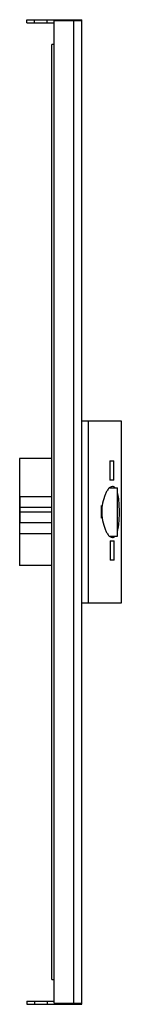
# Model space of a CAD drawing. Header units: millimetres. Extents: x 95 to 121, y 24 to 273.
import ezdxf

# ---------------------------------------------------------------- set-up
doc = ezdxf.new("R2010")
doc.units = ezdxf.units.MM
doc.header["$LTSCALE"] = 19.330638
doc.layers.get('0').update_dxf_attribs({"linetype": 'CONTINUOUS'})

msp = doc.modelspace()

# ---------------------------------------------------------------- linework, layer by layer
at = {"color": 7}
for p, q in [((96.64, 272.34), (96.64, 273.14)), ((96.64, 273.14), (110.64, 273.14)), ((96.64, 272.34), (103.64, 272.34)), ((98.64, 272.34), (98.64, 273.14)), ((101.79, 272.34), (101.79, 273.14)), ((103.64, 24.44), (103.64, 272.84)), ((110.64, 272.84), (103.64, 272.84)), ((104.64, 272.84), (104.64, 273.14)), ((108.1, 272.84), (108.1, 273.14)), ((108.63, 24.44), (108.63, 272.84)), ((110.64, 24.14), (110.64, 273.14)), ((103.04, 30.44), (103.04, 266.84)), ((103.67, 266.84), (103.04, 266.84)), ((120.65, 171.64), (110.64, 171.64)), ((112.28, 125.64), (112.28, 171.64)), ((120.65, 125.64), (120.65, 171.64)), ((94.84, 162.14), (94.84, 135.14)), ((103.04, 162.14), (94.84, 162.14)), ((117.76, 161.54), (117.76, 156.65)), ((117.76, 161.54), (118.74, 161.54)), ((118.74, 156.65), (118.74, 161.54)), ((117.61, 154.72), (119.64, 154.72)), ((118.74, 156.65), (117.76, 156.65)), ((119.64, 142.55), (119.64, 154.72)), ((94.91, 152.49), (94.91, 145.89)), ((103.04, 152.49), (94.91, 152.49)), ((103.04, 149.74), (94.91, 149.74)), ((115.64, 147.08), (115.64, 150.27)), ((94.91, 148.64), (103.04, 148.64)), ((103.04, 145.89), (94.91, 145.89)), ((103.04, 143.14), (94.84, 143.14)), ((117.58, 142.55), (119.64, 142.55)), ((117.83, 141.37), (118.79, 141.37)), ((117.83, 141.37), (117.83, 136.48)), ((118.79, 136.48), (118.79, 141.37)), ((103.04, 135.14), (94.84, 135.14)), ((118.79, 136.48), (117.83, 136.48)), ((110.64, 125.64), (120.65, 125.64)), ((103.04, 30.44), (103.67, 30.44)), ((96.64, 24.94), (103.64, 24.94)), ((96.64, 24.94), (96.64, 24.14)), ((98.64, 24.94), (98.64, 24.14)), ((101.79, 24.94), (101.79, 24.14)), ((96.64, 24.14), (110.64, 24.14)), ((103.64, 24.44), (110.64, 24.44)), ((104.64, 24.44), (104.64, 24.14)), ((108.1, 24.44), (108.1, 24.14))]:
    msp.add_line(p, q, dxfattribs=at)
for centre, radius, start, end in [((127.29, 148.68), 11.76, 172.2509, 177.4184), ((127.45, 148.67), 11.91, 177.4163, 182.5837), ((127.21, 148.66), 11.68, 182.5641, 187.7666), ((108.55, 146.73), 11.51, 350.6487, 351.2346)]:
    msp.add_arc(centre, radius, start, end, dxfattribs=at)
for points, knots in [([(118.37, 155.09), (118.14, 155.09), (117.78, 154.93), (117.39, 154.56), (117.21, 154.31), (117.12, 154.17)], [0, 0, 0, 0, 0.421788, 0.687511, 1, 1, 1, 1]), ([(119.07, 154.73), (118.97, 154.84), (118.77, 155.02), (118.49, 155.09), (118.37, 155.09)], [0, 0, 0, 0, 0.532428, 1, 1, 1, 1]), ([(117.12, 154.17), (116.97, 153.94), (116.69, 153.4), (116.18, 152.14), (115.91, 151.07), (115.79, 150.31)], [0, 0, 0, 0, 0.201253, 0.438749, 1, 1, 1, 1]), ([(120, 151.8), (119.98, 151.94), (119.91, 152.46), (119.81, 152.98), (119.71, 153.35)], [0, 0, 0, 0, 0.270619, 1, 1, 1, 1]), ([(115.79, 150.31), (115.77, 150.18), (115.69, 149.62), (115.66, 149.06), (115.66, 148.64)], [0, 0, 0, 0, 0.246966, 1, 1, 1, 1]), ([(120.15, 148.64), (120.15, 149.18), (120.13, 150.24), (120.05, 151.29), (120, 151.8)], [0, 0, 0, 0, 0.516538, 1, 1, 1, 1]), ([(115.66, 148.64), (115.66, 148.5), (115.67, 147.97), (115.72, 147.44), (115.78, 147.04)], [0, 0, 0, 0, 0.251741, 1, 1, 1, 1]), ([(115.78, 147.04), (115.9, 146.27), (116.17, 145.18), (116.68, 143.88), (116.97, 143.34), (117.12, 143.11)], [0, 0, 0, 0, 0.561798, 0.799321, 1, 1, 1, 1]), ([(119.93, 144.97), (120.02, 145.55), (120.12, 146.77), (120.15, 148), (120.15, 148.64)], [0, 0, 0, 0, 0.476514, 1, 1, 1, 1]), ([(119.71, 143.94), (119.73, 144.01), (119.81, 144.31), (119.87, 144.62), (119.91, 144.85)], [0, 0, 0, 0, 0.235635, 1, 1, 1, 1]), ([(117.12, 143.11), (117.21, 142.97), (117.4, 142.72), (117.78, 142.34), (118.14, 142.18), (118.37, 142.18)], [0, 0, 0, 0, 0.312159, 0.577996, 1, 1, 1, 1]), ([(118.37, 142.18), (118.49, 142.18), (118.75, 142.25), (118.95, 142.42), (119.05, 142.52)], [0, 0, 0, 0, 0.469867, 1, 1, 1, 1])]:
    msp.add_open_spline(points, degree=3, knots=knots, dxfattribs=at)

doc.saveas('drawing.dxf')
